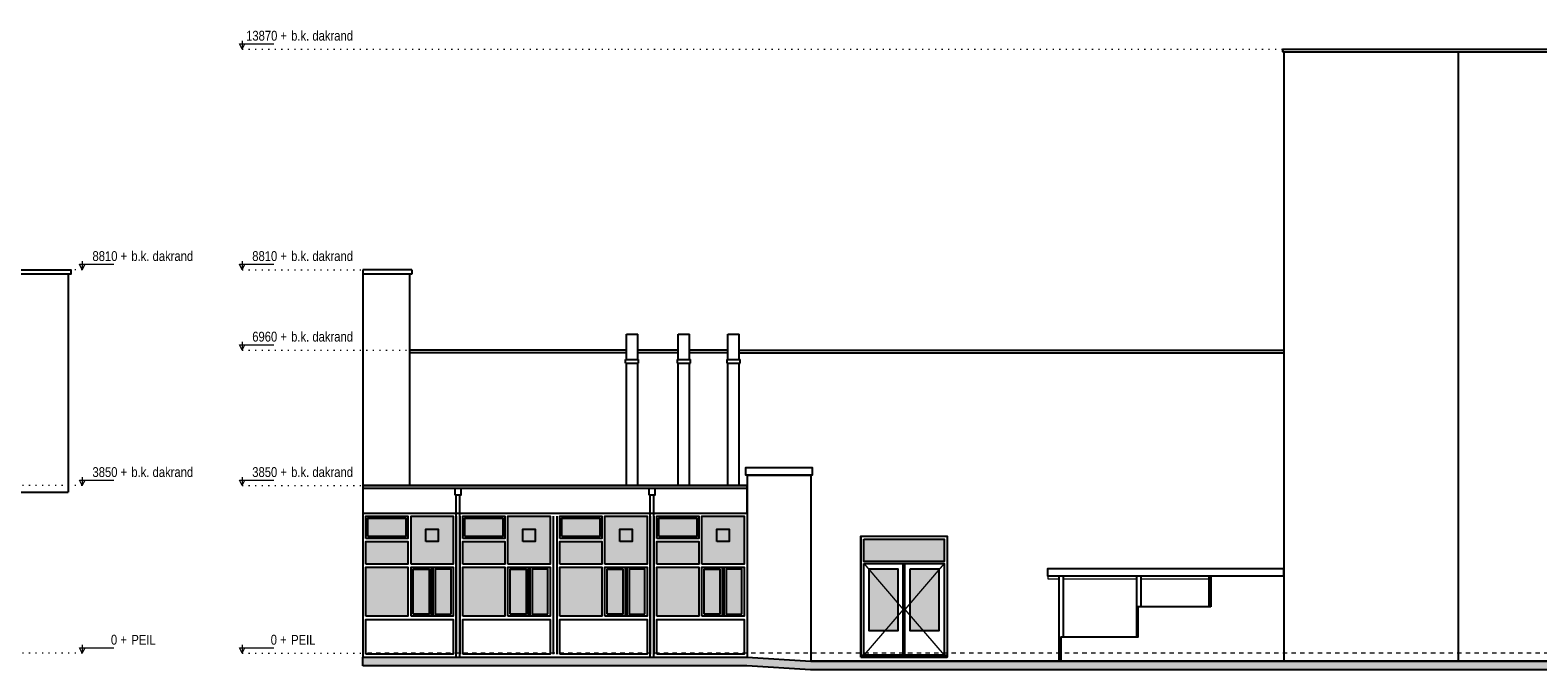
# Model space of a CAD drawing. Extents: x -59835 to 57885, y -767 to 224044.
# Tile 39 of 51: x -20535 to 14058, y 183523 to 198214. Entities that reach past the tile are written whole.
import ezdxf

# ---------------------------------------------------------------- set-up
doc = ezdxf.new("R2010")
doc.units = 0
doc.header["$MEASUREMENT"] = 0
doc.linetypes.add('DASHED', pattern=[200, 100, -100])
doc.linetypes.add('DOT', pattern=[150, 25, -125])
for name, color, linetype in [('102 - MAATVOERING', 7, 'Continuous'), ('21 - BUITENWANDEN', 92, 'Continuous'), ('27 - DAKEN', 92, 'Continuous'), ('31 - BUITENKOZIJNEN', 7, 'Continuous'), ('31.1 - ARCERING', 7, 'Continuous'), ('52 - AFVOERVOORZIENINGEN', 92, 'Continuous'), ('90 - TERREIN', 7, 'Continuous')]:
    doc.layers.add(name, color=color, linetype=linetype)

msp = doc.modelspace()

# ---------------------------------------------------------------- hatches: boundary and pattern name
at = {"layer": '31.1 - ARCERING', "linetype": 'Continuous', "lineweight": 5}
for points in [[(-12784, 186588), (-12784, 187003), (-11916.5, 187003), (-11916.5, 186588)], [(-12784, 186588), (-12784, 187003), (-11916.5, 187003), (-11916.5, 186588)], [(-11796.5, 185953), (-11796.5, 187053), (-10829, 187053), (-10829, 185953)], [(-11796.5, 185953), (-11796.5, 187053), (-10829, 187053), (-10829, 185953)], [(-10559, 186588), (-10559, 187003), (-9691.5, 187003), (-9691.5, 186588)], [(-10559, 186588), (-10559, 187003), (-9691.5, 187003), (-9691.5, 186588)], [(-9571.5, 185953), (-9571.5, 187053), (-8604, 187053), (-8604, 185953)], [(-9571.5, 185953), (-9571.5, 187053), (-8604, 187053), (-8604, 185953)], [(-8334, 186588), (-8334, 187003), (-7466.5, 187003), (-7466.5, 186588)], [(-8334, 186588), (-8334, 187003), (-7466.5, 187003), (-7466.5, 186588)], [(-7346.5, 185953), (-7346.5, 187053), (-6379, 187053), (-6379, 185953)], [(-7346.5, 185953), (-7346.5, 187053), (-6379, 187053), (-6379, 185953)], [(-6109, 186588), (-6109, 187003), (-5241.5, 187003), (-5241.5, 186588)], [(-6109, 186588), (-6109, 187003), (-5241.5, 187003), (-5241.5, 186588)], [(-5121.5, 185953), (-5121.5, 187053), (-4154, 187053), (-4154, 185953)], [(-5121.5, 185953), (-5121.5, 187053), (-4154, 187053), (-4154, 185953)], [(-12834, 185953), (-12834, 186468), (-11866.5, 186468), (-11866.5, 185953)], [(-12834, 185953), (-12834, 186468), (-11866.5, 186468), (-11866.5, 185953)], [(-10609, 185953), (-10609, 186468), (-9641.5, 186468), (-9641.5, 185953)], [(-10609, 185953), (-10609, 186468), (-9641.5, 186468), (-9641.5, 185953)], [(-8384, 185953), (-8384, 186468), (-7416.5, 186468), (-7416.5, 185953)], [(-8384, 185953), (-8384, 186468), (-7416.5, 186468), (-7416.5, 185953)], [(-6159, 185953), (-6159, 186468), (-5191.5, 186468), (-5191.5, 185953)], [(-6159, 185953), (-6159, 186468), (-5191.5, 186468), (-5191.5, 185953)], [(-1404, 186013), (-1404, 186523), (436, 186523), (436, 186013)], [(-1404, 186013), (-1404, 186523), (436, 186523), (436, 186013)], [(-12834, 184753), (-12834, 185883), (-11866.5, 185883), (-11866.5, 184753)], [(-12834, 184753), (-12834, 185883), (-11866.5, 185883), (-11866.5, 184753)], [(-11746.5, 184803), (-11746.5, 185833), (-11382.75, 185833), (-11382.75, 184803)], [(-11746.5, 184803), (-11746.5, 185833), (-11382.75, 185833), (-11382.75, 184803)], [(-11242.75, 184803), (-11242.75, 185833), (-10879, 185833), (-10879, 184803)], [(-11242.75, 184803), (-11242.75, 185833), (-10879, 185833), (-10879, 184803)], [(-10609, 184753), (-10609, 185883), (-9641.5, 185883), (-9641.5, 184753)], [(-10609, 184753), (-10609, 185883), (-9641.5, 185883), (-9641.5, 184753)], [(-9521.5, 184803), (-9521.5, 185833), (-9157.75, 185833), (-9157.75, 184803)], [(-9521.5, 184803), (-9521.5, 185833), (-9157.75, 185833), (-9157.75, 184803)], [(-9017.75, 184803), (-9017.75, 185833), (-8654, 185833), (-8654, 184803)], [(-9017.75, 184803), (-9017.75, 185833), (-8654, 185833), (-8654, 184803)], [(-8384, 184753), (-8384, 185883), (-7416.5, 185883), (-7416.5, 184753)], [(-8384, 184753), (-8384, 185883), (-7416.5, 185883), (-7416.5, 184753)], [(-7296.5, 184803), (-7296.5, 185833), (-6932.75, 185833), (-6932.75, 184803)], [(-7296.5, 184803), (-7296.5, 185833), (-6932.75, 185833), (-6932.75, 184803)], [(-6792.75, 184803), (-6792.75, 185833), (-6429, 185833), (-6429, 184803)], [(-6792.75, 184803), (-6792.75, 185833), (-6429, 185833), (-6429, 184803)], [(-6159, 184753), (-6159, 185883), (-5191.5, 185883), (-5191.5, 184753)], [(-6159, 184753), (-6159, 185883), (-5191.5, 185883), (-5191.5, 184753)], [(-5071.5, 184803), (-5071.5, 185833), (-4707.75, 185833), (-4707.75, 184803)], [(-5071.5, 184803), (-5071.5, 185833), (-4707.75, 185833), (-4707.75, 184803)], [(-4567.75, 184803), (-4567.75, 185833), (-4204, 185833), (-4204, 184803)], [(-4567.75, 184803), (-4567.75, 185833), (-4204, 185833), (-4204, 184803)], [(-1284, 185843), (-1284, 184423), (-624, 184423), (-624, 185843)], [(-1284, 185843), (-1284, 184423), (-624, 184423), (-624, 185843)], [(-344, 184423), (-344, 185843), (316, 185843), (316, 184423)], [(-344, 184423), (-344, 185843), (316, 185843), (316, 184423)]]:
    msp.add_hatch(color=253, dxfattribs=at).paths.add_polyline_path(points, flags=0)
at = {"layer": '90 - TERREIN', "linetype": 'Continuous', "lineweight": 5}
for points in [[(-4085.0625, 183813), (-4091.1875, 183613), (-12904, 183613), (-12904, 183813)], [(-2625.1875, 183723), (-2631.3125, 183523), (-4091.125, 183612.9922), (-4084.9375, 183812.9922)], [(-2631.375, 183523), (-2625.1875, 183723), (41466, 183723), (41466, 183523)]]:
    msp.add_hatch(color=7, dxfattribs=at).paths.add_polyline_path(points, flags=0)

# ---------------------------------------------------------------- linework, layer by layer
at = {"layer": '102 - MAATVOERING', "color": 213, "linetype": 'Continuous', "lineweight": 13}
for points in [[(-15672, 197966.75), (-15672, 197773), (-15734.5, 197898), (-14947, 197898)], [(-15672, 197773), (-15609.5, 197898)], [(-19338, 192906.75), (-19338, 192713), (-19400.5, 192838), (-18613, 192838)], [(-19338, 192713), (-19275.5, 192838)], [(-15672, 192906.75), (-15672, 192713), (-15734.5, 192838), (-14947, 192838)], [(-15672, 192713), (-15609.5, 192838)], [(-15672, 191056.75), (-15672, 190863), (-15734.5, 190988), (-14947, 190988)], [(-15672, 190863), (-15609.5, 190988)], [(-19338, 187946.75), (-19338, 187753), (-19400.5, 187878), (-18613, 187878)], [(-19338, 187753), (-19275.5, 187878)], [(-15672, 187946.75), (-15672, 187753), (-15734.5, 187878), (-14947, 187878)], [(-15672, 187753), (-15609.5, 187878)], [(-19338, 184096.75), (-19338, 183903), (-19400.5, 184028), (-18613, 184028)], [(-15672, 184096.75), (-15672, 183903), (-15734.5, 184028), (-14947, 184028)], [(-19338, 183903), (-19275.5, 184028)], [(-15672, 183903), (-15609.5, 184028)]]:
    msp.add_lwpolyline(points, dxfattribs=at)
at = {"layer": '102 - MAATVOERING', "color": 8, "linetype": 'DOT', "lineweight": 5}
for points in [[(-15672, 197773), (8206, 197773)], [(-19338, 192713), (-19600, 192713)], [(-15672, 192713), (-12904, 192713)], [(-15672, 190863), (-11834, 190863)], [(-19338, 187753), (-26600, 187753)], [(-15672, 187753), (-12904, 187753)], [(-19338, 183903), (-26830, 183903)], [(-15672, 183903), (-12904, 183903)]]:
    msp.add_lwpolyline(points, dxfattribs=at)
at = {"layer": '102 - MAATVOERING', "color": 213, "linetype": 'DASHED', "lineweight": 13}
msp.add_lwpolyline([(19106, 183903), (-12904, 183903)], dxfattribs=at)
at = {"layer": '21 - BUITENWANDEN', "color": 92, "linetype": 'Continuous', "lineweight": 25}
for points in [[(8226, 197713), (8206, 197713), (8206, 197773), (19126, 197773)], [(8226, 197713), (8226, 183723)], [(8226, 197713), (19106, 197713)], [(12226, 197713), (12226, 183723)], [(-41750, 192613), (-41810, 192613), (-41810, 192713), (-19600, 192713), (-19600, 192613), (-41810, 192613)], [(-11774, 192713), (-12904, 192713)], [(-12904, 192713), (-12904, 187753)], [(-11774, 192713), (-11774, 192613)], [(-19660, 192613), (-41750, 192613)], [(-19660, 192613), (-19660, 187603)], [(-11774, 192613), (-12904, 192613)], [(-11834, 192613), (-11834, 187753)], [(-6854, 191233), (-6594, 191233)], [(-6854, 190653), (-6854, 191233)], [(-6594, 190653), (-6594, 191233)], [(-5664, 191233), (-5404, 191233)], [(-5664, 190653), (-5664, 191233)], [(-5404, 190653), (-5404, 191233)], [(-4524, 191233), (-4264, 191233)], [(-4524, 190653), (-4524, 191233)], [(-4264, 190653), (-4264, 191233)], [(-6854, 190863), (-11834, 190863)], [(-6854, 190803), (-11834, 190803)], [(-6874, 190653), (-6574, 190653)], [(-6874, 190563), (-6874, 190653)], [(-5664, 190863), (-6594, 190863)], [(-5664, 190803), (-6594, 190803)], [(-6574, 190563), (-6574, 190653)], [(-5684, 190653), (-5384, 190653)], [(-5684, 190563), (-5684, 190653)], [(-4524, 190863), (-5404, 190863)], [(-4524, 190803), (-5404, 190803)], [(-5384, 190563), (-5384, 190653)], [(-4544, 190653), (-4244, 190653)], [(-4544, 190563), (-4544, 190653)], [(-4264, 190863), (8226, 190863)], [(-4264, 190803), (8226, 190803)], [(-4244, 190563), (-4244, 190653)], [(-6874, 190563), (-6574, 190563)], [(-6854, 187753), (-6854, 190563)], [(-6594, 187753), (-6594, 190563)], [(-5684, 190563), (-5384, 190563)], [(-5664, 187753), (-5664, 190563)], [(-5404, 187753), (-5404, 190563)], [(-4544, 190563), (-4244, 190563)], [(-4524, 187753), (-4524, 190563)], [(-4264, 187753), (-4264, 190563)], [(-2624, 187993), (-4114, 187993), (-4114, 188173), (-2594, 188173), (-2594, 187993), (-4114, 187993)], [(-4084, 187993), (-4084, 183813)], [(-4084, 187993), (-2624, 187993)], [(-2624, 187993), (-2624, 183723)], [(-26600, 187753), (-26600, 187603), (-19660, 187603)], [(-4084, 187753), (-12904, 187753)], [(-6854, 187753), (-6594, 187753)], [(-4084, 187693), (-4084, 187753)], [(-1474, 186593), (-1474, 183813)], [(-1474, 186593), (506, 186593)], [(506, 186593), (506, 183813)], [(3066, 185683), (3066, 183723)], [(3166, 185683), (3166, 184273)], [(4846, 185683), (4846, 184273)], [(4946, 185683), (4946, 184973)], [(6506, 185683), (6506, 184973)], [(6556, 185683), (6556, 184973)], [(6556, 184973), (4876, 184973), (4876, 184273), (3116, 184273), (3116, 183723)], [(-4084, 183813), (-2624, 183723)], [(40386, 183723), (-2624, 183723)], [(-1474, 183813), (506, 183813)]]:
    msp.add_lwpolyline(points, dxfattribs=at)
msp.add_lwpolyline([(8226, 185843), (2806, 185843), (2806, 185683), (8226, 185683)], close=True, dxfattribs=at)
at = {"layer": '21 - BUITENWANDEN', "color": 5, "linetype": 'Continuous', "lineweight": 5}
for points in [[(2816, 185683), (2816, 185613), (3066, 185613)], [(3166, 185613), (4846, 185613)], [(4946, 185613), (6506, 185613)]]:
    msp.add_lwpolyline(points, dxfattribs=at)
at = {"layer": '27 - DAKEN', "color": 92, "linetype": 'Continuous', "lineweight": 25}
for points in [[(-12904, 187753), (-4084, 187753)], [(-12904, 187753), (-12904, 187123), (-4084, 187123), (-4084, 187753)], [(-12904, 187693), (-4084, 187693)]]:
    msp.add_lwpolyline(points, dxfattribs=at)
at = {"layer": '31 - BUITENKOZIJNEN', "color": 92, "linetype": 'Continuous', "lineweight": 25}
for points in [[(-12904, 187123), (-12904, 183813)], [(-12904, 187123), (-4084, 187123)], [(-10759, 187053), (-10759, 183883)], [(-10679, 187053), (-10679, 183883)], [(-8534, 187053), (-8534, 183883)], [(-8454, 187053), (-8454, 183883)], [(-6309, 187053), (-6309, 183883)], [(-6229, 187053), (-6229, 183883)], [(-4084, 187123), (-4084, 183813)], [(-11332.75, 185883), (-11332.75, 184753)], [(-11292.75, 185883), (-11292.75, 184753)], [(-9107.75, 185883), (-9107.75, 184753)], [(-9067.75, 185883), (-9067.75, 184753)], [(-6882.75, 185883), (-6882.75, 184753)], [(-6842.75, 185883), (-6842.75, 184753)], [(-4657.75, 185883), (-4657.75, 184753)], [(-4617.75, 185883), (-4617.75, 184753)], [(-504, 183863), (-504, 185963)], [(-464, 183863), (-464, 185963)], [(-12904, 183813), (-4084, 183813)], [(-1474, 183863), (506, 183863)]]:
    msp.add_lwpolyline(points, dxfattribs=at)
for points in [[(-12834, 186538), (-12834, 187053), (-11866.5, 187053), (-11866.5, 186538)], [(-12784, 186588), (-12784, 187003), (-11916.5, 187003), (-11916.5, 186588)], [(-11796.5, 185953), (-11796.5, 187053), (-10829, 187053), (-10829, 185953)], [(-10609, 186538), (-10609, 187053), (-9641.5, 187053), (-9641.5, 186538)], [(-10559, 186588), (-10559, 187003), (-9691.5, 187003), (-9691.5, 186588)], [(-9571.5, 185953), (-9571.5, 187053), (-8604, 187053), (-8604, 185953)], [(-8384, 186538), (-8384, 187053), (-7416.5, 187053), (-7416.5, 186538)], [(-8334, 186588), (-8334, 187003), (-7466.5, 187003), (-7466.5, 186588)], [(-7346.5, 185953), (-7346.5, 187053), (-6379, 187053), (-6379, 185953)], [(-6159, 186538), (-6159, 187053), (-5191.5, 187053), (-5191.5, 186538)], [(-6109, 186588), (-6109, 187003), (-5241.5, 187003), (-5241.5, 186588)], [(-5121.5, 185953), (-5121.5, 187053), (-4154, 187053), (-4154, 185953)], [(-12834, 185953), (-12834, 186468), (-11866.5, 186468), (-11866.5, 185953)], [(-11452.75, 186473), (-11452.75, 186753), (-11172.75, 186753), (-11172.75, 186473)], [(-10609, 185953), (-10609, 186468), (-9641.5, 186468), (-9641.5, 185953)], [(-9227.75, 186473), (-9227.75, 186753), (-8947.75, 186753), (-8947.75, 186473)], [(-8384, 185953), (-8384, 186468), (-7416.5, 186468), (-7416.5, 185953)], [(-7002.75, 186473), (-7002.75, 186753), (-6722.75, 186753), (-6722.75, 186473)], [(-6159, 185953), (-6159, 186468), (-5191.5, 186468), (-5191.5, 185953)], [(-4777.75, 186473), (-4777.75, 186753), (-4497.75, 186753), (-4497.75, 186473)], [(-1474, 183813), (-1474, 186593), (506, 186593), (506, 183813)], [(-1404, 186523), (436, 186523), (436, 186013), (-1404, 186013)], [(-12834, 184753), (-12834, 185883), (-11866.5, 185883), (-11866.5, 184753)], [(-11796.5, 184753), (-11796.5, 185883), (-10829, 185883), (-10829, 184753)], [(-11746.5, 184803), (-11746.5, 185833), (-11382.75, 185833), (-11382.75, 184803)], [(-10879, 184803), (-10879, 185833), (-11242.75, 185833), (-11242.75, 184803)], [(-10609, 184753), (-10609, 185883), (-9641.5, 185883), (-9641.5, 184753)], [(-9571.5, 184753), (-9571.5, 185883), (-8604, 185883), (-8604, 184753)], [(-9521.5, 184803), (-9521.5, 185833), (-9157.75, 185833), (-9157.75, 184803)], [(-8654, 184803), (-8654, 185833), (-9017.75, 185833), (-9017.75, 184803)], [(-8384, 184753), (-8384, 185883), (-7416.5, 185883), (-7416.5, 184753)], [(-7346.5, 184753), (-7346.5, 185883), (-6379, 185883), (-6379, 184753)], [(-7296.5, 184803), (-7296.5, 185833), (-6932.75, 185833), (-6932.75, 184803)], [(-6429, 184803), (-6429, 185833), (-6792.75, 185833), (-6792.75, 184803)], [(-6159, 184753), (-6159, 185883), (-5191.5, 185883), (-5191.5, 184753)], [(-5121.5, 184753), (-5121.5, 185883), (-4154, 185883), (-4154, 184753)], [(-5071.5, 184803), (-5071.5, 185833), (-4707.75, 185833), (-4707.75, 184803)], [(-4204, 184803), (-4204, 185833), (-4567.75, 185833), (-4567.75, 184803)], [(-1404, 185963), (436, 185963), (436, 183863), (-1404, 183863)], [(-1284, 185843), (-624, 185843), (-624, 184423), (-1284, 184423)], [(-344, 185843), (316, 185843), (316, 184423), (-344, 184423)], [(-12834, 183883), (-12834, 184683), (-10829, 184683), (-10829, 183883)], [(-10609, 183883), (-10609, 184683), (-8604, 184683), (-8604, 183883)], [(-8384, 183883), (-8384, 184683), (-6379, 184683), (-6379, 183883)], [(-6159, 183883), (-6159, 184683), (-4154, 184683), (-4154, 183883)]]:
    msp.add_lwpolyline(points, close=True, dxfattribs=at)
at = {"layer": '31 - BUITENKOZIJNEN', "color": 5, "linetype": 'Continuous', "lineweight": 5}
for points in [[(-1404, 185963), (-504, 184913), (-1404, 183863)], [(436, 185963), (-464, 184913), (436, 183863)]]:
    msp.add_lwpolyline(points, dxfattribs=at)
at = {"layer": '52 - AFVOERVOORZIENINGEN', "color": 92, "linetype": 'Continuous', "lineweight": 25}
for points in [[(-10784, 187533), (-10784, 187693), (-10654, 187693), (-10654, 187533)], [(-6334, 187533), (-6334, 187693), (-6204, 187693), (-6204, 187533)]]:
    msp.add_lwpolyline(points, close=True, dxfattribs=at)
for points in [[(-10759, 183813), (-10759, 187533)], [(-10679, 183813), (-10679, 187533)], [(-6309, 183813), (-6309, 187533)], [(-6229, 183813), (-6229, 187533)]]:
    msp.add_lwpolyline(points, dxfattribs=at)
at = {"layer": '90 - TERREIN', "color": 92, "linetype": 'Continuous', "lineweight": 25}
for points in [[(-12904, 183813), (-4085.0625, 183813)], [(-12904, 183613), (-12904, 183813)], [(-4084.9375, 183812.9922), (-2625.1875, 183723)], [(-2625.1875, 183723), (41466, 183723)], [(-4091.1875, 183613), (-12904, 183613)], [(-2631.3125, 183523), (-4091.125, 183612.9922)], [(41466, 183523), (-2631.375, 183523)]]:
    msp.add_lwpolyline(points, dxfattribs=at)

# ---------------------------------------------------------------- texts
at = {"layer": '102 - MAATVOERING', "color": 7, "linetype": 'Continuous', "lineweight": 0, "char_height": 224.999994, "attachment_point": 7, "line_spacing_factor": 0.8}
for s, insert in [('{\\fArial Narrow|b0|i0|c12|p0; 13870 + }', (-15651.875, 197969.25)), ('{\\fArial Narrow|b0|i0|c12|p0;b.k. dakrand}', (-14547, 197969.25)), ('{\\fArial Narrow|b0|i0|c12|p0;  8810 + }', (-19248.4375, 192909.25)), ('{\\fArial Narrow|b0|i0|c12|p0;b.k. dakrand}', (-18213, 192909.25)), ('{\\fArial Narrow|b0|i0|c12|p0;  8810 + }', (-15582.4375, 192909.25)), ('{\\fArial Narrow|b0|i0|c12|p0;b.k. dakrand}', (-14547, 192909.25)), ('{\\fArial Narrow|b0|i0|c12|p0;b.k. dakrand}', (-14547, 191059.25)), ('{\\fArial Narrow|b0|i0|c12|p0;  6960 + }', (-15582.4375, 191059.25)), ('{\\fArial Narrow|b0|i0|c12|p0;b.k. dakrand}', (-18213, 187949.25)), ('{\\fArial Narrow|b0|i0|c12|p0;b.k. dakrand}', (-14547, 187949.25)), ('{\\fArial Narrow|b0|i0|c12|p0;  3850 + }', (-19248.4375, 187949.25)), ('{\\fArial Narrow|b0|i0|c12|p0;  3850 + }', (-15582.4375, 187949.25)), ('{\\fArial Narrow|b0|i0|c12|p0;     0 + }', (-19040.125, 184099.25)), ('{\\fArial Narrow|b0|i0|c12|p0;PEIL}', (-18213, 184099.25)), ('{\\fArial Narrow|b0|i0|c12|p0;     0 + }', (-15374.125, 184099.25)), ('{\\fArial Narrow|b0|i0|c12|p0;PEIL}', (-14547, 184099.25))]:
    msp.add_mtext(s, dxfattribs=dict(at, insert=insert))

doc.saveas('drawing.dxf')
